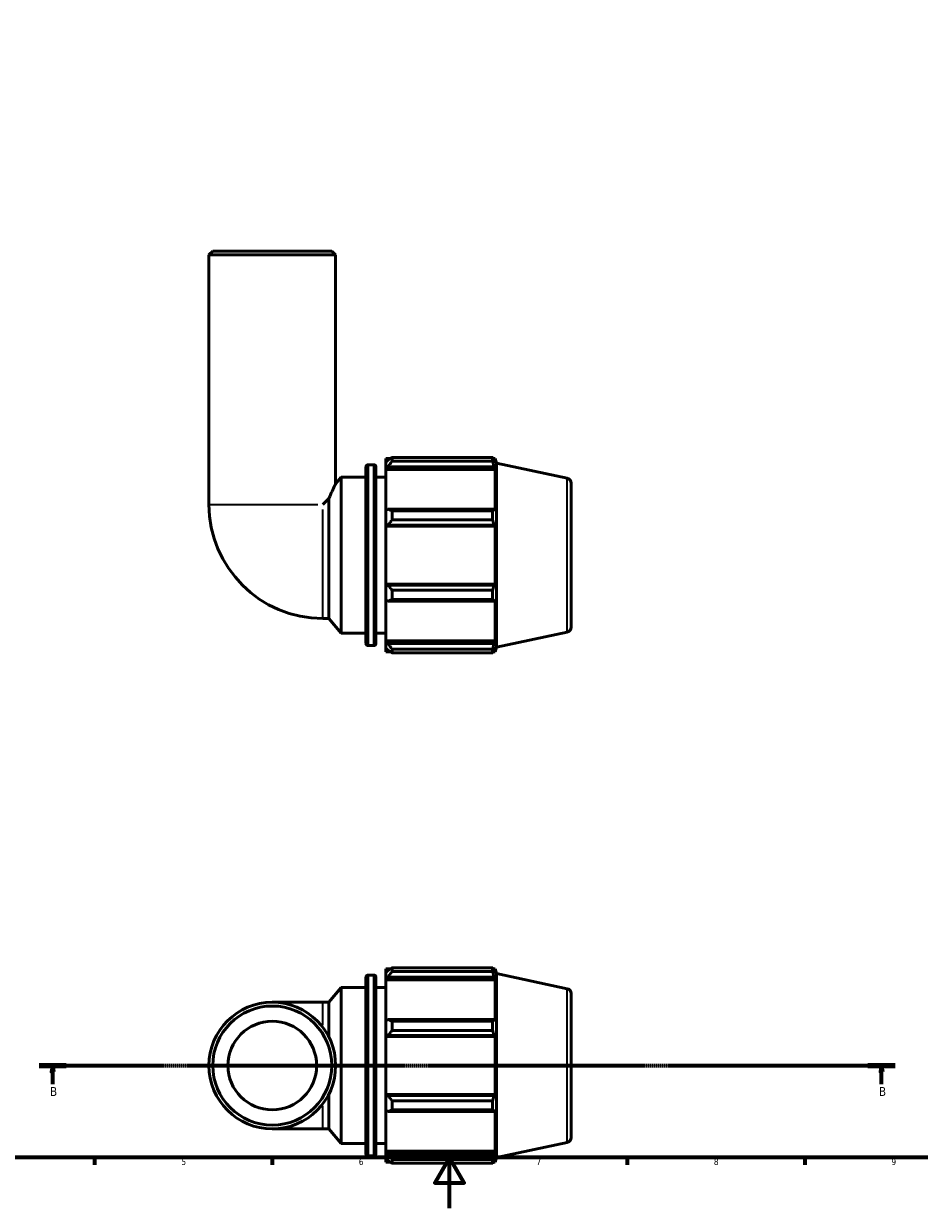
# Model space of a CAD drawing. Header units: millimetres. Extents: x 0 to 931, y 0 to 935.
# Tile 2 of 6: x 252 to 606, y 0 to 468. Entities that reach past the tile are written whole.
import ezdxf

# ---------------------------------------------------------------- set-up
doc = ezdxf.new("R2010")
doc.units = ezdxf.units.MM
doc.linetypes.add('CHAIN', pattern=[0.7087, 0.4724, -0.0591, 0.1181, -0.0591])
for name, color, linetype, lineweight in [('Border (ISO)', 7, 'Continuous', 70), ('Section Line (ISO)', 7, 'CHAIN', 70), ('Visible (ISO)', 7, 'Continuous', 50), ('Visible Narrow (ISO)', 7, 'Continuous', 35)]:
    doc.layers.add(name, color=color, linetype=linetype, lineweight=lineweight)
doc.styles.add('Label Text (ISO)', font='tahoma.ttf')
doc.styles.add('Note Text (ISO)', font='tahoma.ttf')

# ---------------------------------------------------------------- blocks, each defined once
blk = doc.blocks.new('Borders Default Border')
at = {"layer": 'Border (ISO)'}
for p, q in [((280.33, 20), (280.33, 17.1)), ((350.42, 20), (350.42, 17.1)), ((490.58, 20), (490.58, 17.1)), ((560.67, 20), (560.67, 17.1))]:
    blk.add_line(p, q, dxfattribs=at)
at = {"layer": 'Border (ISO)', "flags": 128}
for points in [[(20, 20), (20, 574), (821, 574), (821, 20), (20, 20)], [(420.5, 0), (420.5, 20), (414.73, 10), (426.27, 10), (420.5, 20)]]:
    blk.add_lwpolyline(points, dxfattribs=at)
at = {"layer": 'Border (ISO)', "color": 232, "true_color": 0xca0064, "char_height": 2.5, "attachment_point": 7, "style": 'Note Text (ISO)'}
for s, insert in [('5', (314.64, 17.05)), ('6', (384.66, 17.05)), ('7', (454.77, 17.1)), ('8', (524.81, 17.04)), ('9', (594.88, 17.05))]:
    blk.add_mtext(s, dxfattribs=dict(at, insert=insert))
blk = doc.blocks.new('2dTransSection0')
at = {"layer": 'Section Line (ISO)', "linetype": 'CHAIN'}
blk.add_line((258.46, 56.35), (596.4, 56.35), dxfattribs=at)
at = {"layer": 'Section Line (ISO)', "linetype": 'Continuous', "lineweight": 140}
for p, q in [((258.46, 56.35), (269.22, 56.35)), ((585.64, 56.35), (596.4, 56.35))]:
    blk.add_line(p, q, dxfattribs=at)
at = {"layer": 'Section Line (ISO)', "linetype": 'Continuous'}
for p, q in [((263.84, 56.35), (263.34, 53.85)), ((263.84, 53.85), (263.84, 56.35)), ((264.34, 53.85), (263.84, 56.35)), ((591.02, 56.35), (590.52, 53.85)), ((591.02, 53.85), (591.02, 56.35)), ((591.52, 53.85), (591.02, 56.35)), ((263.34, 53.85), (264.34, 53.85)), ((263.84, 49.01), (263.84, 53.85)), ((590.52, 53.85), (591.52, 53.85)), ((591.02, 49.01), (591.02, 53.85))]:
    blk.add_line(p, q, dxfattribs=at)
at = {"layer": 'Section Line (ISO)', "linetype": 'Continuous', "flags": 128}
for points in [[(264.34, 53.85), (263.84, 56.35), (263.34, 53.85), (264.34, 53.85)], [(591.52, 53.85), (591.02, 56.35), (590.52, 53.85), (591.52, 53.85)]]:
    blk.add_lwpolyline(points, dxfattribs=at)
at = {"layer": 'Section Line (ISO)'}
for points in [[(264.34, 53.85), (263.84, 56.35), (263.34, 53.85), (264.34, 53.85)], [(591.52, 53.85), (591.02, 56.35), (590.52, 53.85), (591.52, 53.85)]]:
    blk.add_solid(points, dxfattribs=at)
at = {"layer": 'Section Line (ISO)', "char_height": 3.5, "attachment_point": 7, "style": 'Label Text (ISO)'}
for insert in [(262.77, 44.35), (589.95, 44.35)]:
    blk.add_mtext('B', dxfattribs=dict(at, insert=insert))

msp = doc.modelspace()

# ---------------------------------------------------------------- linework, layer by layer
at = {"layer": 'Visible (ISO)'}
for p, q in [((327.031, 377.806), (325.531, 376.306)), ((325.531, 277.806), (325.531, 376.306)), ((375.531, 376.306), (325.531, 376.306)), ((327.031, 377.806), (374.031, 377.806)), ((374.031, 377.806), (375.531, 376.306)), ((375.531, 286.006), (375.531, 376.306)), ((395.371, 295.936), (395.371, 294.562)), ((395.371, 295.936), (397.117, 295.936)), ((396.191, 295.344), (395.371, 294.562)), ((397.831, 296.384), (397.831, 294.901)), ((397.831, 296.384), (437.494, 296.384)), ((437.494, 294.901), (397.831, 294.901)), ((437.494, 294.901), (437.494, 296.384)), ((437.727, 295.936), (438.427, 295.936)), ((438.427, 294.171), (438.027, 295.344)), ((439.031, 294.076), (438.427, 295.936)), ((438.427, 294.171), (438.427, 295.936)), ((387.505, 222.936), (387.505, 292.676)), ((388.305, 293.476), (390.638, 293.476)), ((391.438, 292.676), (391.438, 222.936)), ((395.371, 291.991), (395.371, 294.562)), ((395.371, 291.991), (396.191, 292.719)), ((395.371, 291.628), (395.371, 291.991)), ((395.371, 291.628), (395.371, 275.602)), ((395.371, 291.628), (438.427, 291.628)), ((396.191, 292.719), (438.027, 292.719)), ((438.027, 292.719), (438.427, 291.628)), ((438.427, 275.412), (438.427, 291.628)), ((439.031, 221.536), (439.031, 294.076)), ((466.947, 288.143), (439.031, 294.076)), ((375.531, 286.006), (377.671, 288.556)), ((377.671, 227.056), (377.671, 288.556)), ((377.671, 288.556), (387.505, 288.556)), ((391.438, 288.556), (395.371, 288.556)), ((468.531, 286.186), (468.531, 229.426)), ((372.846, 280.121), (370.531, 277.806)), ((372.846, 232.806), (372.846, 280.121)), ((396.191, 275.98), (395.371, 275.602)), ((438.027, 275.98), (396.191, 275.98)), ((438.427, 275.412), (438.027, 275.98)), ((395.371, 269.395), (395.371, 275.602)), ((397.831, 275.268), (397.831, 271.689)), ((397.831, 275.268), (437.494, 275.268)), ((437.494, 271.689), (397.831, 271.689)), ((437.494, 271.689), (437.494, 275.268)), ((395.371, 269.395), (396.191, 269.642)), ((395.371, 269.272), (395.371, 269.395)), ((395.371, 269.272), (395.371, 246.34)), ((395.371, 269.272), (438.427, 269.272)), ((396.191, 269.642), (438.027, 269.642)), ((438.027, 269.642), (438.427, 269.272)), ((438.427, 246.34), (438.427, 269.272)), ((395.371, 246.217), (395.371, 246.34)), ((395.371, 246.34), (438.427, 246.34)), ((396.191, 245.97), (395.371, 246.217)), ((395.371, 240.01), (395.371, 246.217)), ((438.027, 245.97), (396.191, 245.97)), ((397.831, 243.923), (397.831, 240.344)), ((397.831, 243.923), (437.494, 243.923)), ((437.494, 240.344), (437.494, 243.923)), ((438.427, 246.34), (438.027, 245.97)), ((395.371, 240.01), (396.191, 239.632)), ((395.371, 240.01), (395.371, 223.984)), ((396.191, 239.632), (438.027, 239.632)), ((437.494, 240.344), (397.831, 240.344)), ((438.027, 239.632), (438.427, 240.2)), ((438.427, 223.984), (438.427, 240.2)), ((370.531, 232.806), (372.846, 232.806)), ((372.846, 232.806), (377.671, 227.056)), ((377.671, 227.056), (387.505, 227.056)), ((391.438, 227.056), (395.371, 227.056)), ((466.947, 227.469), (439.031, 221.536)), ((388.305, 222.136), (390.638, 222.136)), ((395.371, 223.621), (395.371, 223.984)), ((395.371, 223.984), (438.427, 223.984)), ((395.371, 221.05), (395.371, 223.621)), ((396.191, 222.893), (395.371, 223.621)), ((395.371, 221.05), (396.191, 220.268)), ((395.371, 221.05), (395.371, 219.676)), ((438.027, 222.893), (396.191, 222.893)), ((397.831, 220.711), (397.831, 219.228)), ((397.831, 220.711), (437.494, 220.711)), ((437.494, 219.228), (437.494, 220.711)), ((438.427, 223.984), (438.027, 222.893)), ((438.027, 220.268), (438.427, 221.441)), ((439.031, 221.536), (438.427, 219.676)), ((438.427, 219.676), (438.427, 221.441)), ((395.371, 219.676), (397.117, 219.676)), ((437.494, 219.228), (397.831, 219.228)), ((437.727, 219.676), (438.427, 219.676)), ((395.371, 94.48), (395.371, 93.106)), ((395.371, 94.48), (397.117, 94.48)), ((396.191, 93.888), (395.371, 93.106)), ((397.831, 94.928), (397.831, 93.445)), ((397.831, 94.928), (437.494, 94.928)), ((437.494, 93.445), (437.494, 94.928)), ((437.727, 94.48), (438.427, 94.48)), ((438.427, 92.715), (438.027, 93.888)), ((439.031, 92.62), (438.427, 94.48)), ((438.427, 92.715), (438.427, 94.48)), ((387.505, 21.48), (387.505, 91.22)), ((388.305, 92.02), (390.638, 92.02)), ((391.438, 91.22), (391.438, 21.48)), ((395.371, 90.535), (395.371, 93.106)), ((395.371, 90.535), (396.191, 91.262)), ((395.371, 90.171), (395.371, 90.535)), ((395.371, 90.171), (395.371, 74.145)), ((395.371, 90.171), (438.427, 90.171)), ((396.191, 91.262), (438.027, 91.262)), ((437.494, 93.445), (397.831, 93.445)), ((438.027, 91.262), (438.427, 90.171)), ((438.427, 73.956), (438.427, 90.171)), ((439.031, 20.079), (439.031, 92.62)), ((466.947, 86.686), (439.031, 92.62)), ((372.846, 81.35), (377.671, 87.1)), ((377.671, 25.6), (377.671, 87.1)), ((377.671, 87.1), (387.505, 87.1)), ((391.438, 87.1), (395.371, 87.1)), ((468.531, 84.73), (468.531, 27.969)), ((370.531, 81.35), (350.531, 81.35)), ((370.531, 81.35), (372.846, 81.35)), ((372.846, 67.621), (372.846, 81.35)), ((396.191, 74.524), (395.371, 74.145)), ((395.371, 67.939), (395.371, 74.145)), ((438.027, 74.524), (396.191, 74.524)), ((397.831, 73.812), (397.831, 70.232)), ((397.831, 73.812), (437.494, 73.812)), ((437.494, 70.232), (397.831, 70.232)), ((437.494, 70.232), (437.494, 73.812)), ((438.427, 73.956), (438.027, 74.524)), ((395.371, 67.939), (396.191, 68.185)), ((395.371, 67.816), (395.371, 67.939)), ((395.371, 67.816), (395.371, 44.884)), ((395.371, 67.816), (438.427, 67.816)), ((396.191, 68.185), (438.027, 68.185)), ((438.027, 68.185), (438.427, 67.816)), ((438.427, 44.884), (438.427, 67.816)), ((372.846, 31.35), (372.846, 45.079)), ((395.371, 44.76), (395.371, 44.884)), ((395.371, 44.884), (438.427, 44.884)), ((395.371, 38.554), (395.371, 44.76)), ((396.191, 44.514), (395.371, 44.76)), ((438.027, 44.514), (396.191, 44.514)), ((397.831, 42.467), (397.831, 38.887)), ((397.831, 42.467), (437.494, 42.467)), ((437.494, 38.887), (437.494, 42.467)), ((438.427, 44.884), (438.027, 44.514)), ((395.371, 38.554), (395.371, 22.528)), ((395.371, 38.554), (396.191, 38.175)), ((396.191, 38.175), (438.027, 38.175)), ((437.494, 38.887), (397.831, 38.887)), ((438.027, 38.175), (438.427, 38.743)), ((438.427, 22.528), (438.427, 38.743)), ((350.531, 31.35), (370.531, 31.35)), ((370.531, 31.35), (372.846, 31.35)), ((372.846, 31.35), (377.671, 25.6)), ((377.671, 25.6), (387.505, 25.6)), ((391.438, 25.6), (395.371, 25.6)), ((466.947, 26.013), (439.031, 20.079)), ((388.305, 20.68), (390.638, 20.68)), ((395.371, 22.164), (395.371, 22.528)), ((395.371, 22.528), (438.427, 22.528)), ((395.371, 19.593), (395.371, 22.164)), ((396.191, 21.437), (395.371, 22.164)), ((395.371, 19.593), (395.371, 18.22)), ((395.371, 19.593), (396.191, 18.811)), ((438.027, 21.437), (396.191, 21.437)), ((397.831, 19.254), (397.831, 17.772)), ((397.831, 19.254), (437.494, 19.254)), ((437.494, 17.772), (437.494, 19.254)), ((438.427, 22.528), (438.027, 21.437)), ((438.027, 18.811), (438.427, 19.984)), ((439.031, 20.079), (438.427, 18.22)), ((438.427, 18.22), (438.427, 19.984)), ((395.371, 18.22), (397.117, 18.22)), ((437.494, 17.772), (397.831, 17.772)), ((437.727, 18.22), (438.427, 18.22))]:
    msp.add_line(p, q, dxfattribs=at)
for radius in [25, 23.5, 17.5]:
    msp.add_circle((350.531, 56.35), radius, dxfattribs=at)
for centre, radius, start, end in [((388.305, 292.676), 0.8, 90, 180), ((390.638, 292.676), 0.8, 0, 90), ((466.531, 286.186), 2, 0, 78), ((370.531, 277.806), 45, 180, 270), ((466.531, 229.426), 2, 282, 0), ((388.305, 222.936), 0.8, 180, 270), ((390.638, 222.936), 0.8, 270, 0), ((388.305, 91.22), 0.8, 90, 180), ((390.638, 91.22), 0.8, 0, 90), ((466.531, 84.73), 2, 0, 78), ((466.531, 27.969), 2, 282, 0), ((388.305, 21.48), 0.8, 180, 270), ((390.638, 21.48), 0.8, 270, 0)]:
    msp.add_arc(centre, radius, start, end, dxfattribs=at)
for points, weights in [([(397.831, 296.384), (396.978, 295.854), (396.191, 295.344)], [1.01739177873, 1.01230769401, 1.00642677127]), ([(396.191, 292.719), (396.978, 293.788), (397.831, 294.901)], [1.00642677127, 1.01230769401, 1.01739177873]), ([(437.494, 296.384), (437.772, 295.854), (438.027, 295.344)], [1, 1.0012845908, 1.0017524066]), ([(438.027, 292.719), (437.772, 293.788), (437.494, 294.901)], [1.0017524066, 1.0012845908, 1]), ([(397.831, 275.268), (396.978, 275.632), (396.191, 275.98)], [1.01739177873, 1.01230769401, 1.00642677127]), ([(437.494, 275.268), (437.772, 275.632), (438.027, 275.98)], [1, 1.0012845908, 1.0017524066]), ([(396.191, 269.642), (396.978, 270.644), (397.831, 271.689)], [1.00642677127, 1.01230769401, 1.01739177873]), ([(438.027, 269.642), (437.772, 270.644), (437.494, 271.689)], [1.00175240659, 1.00128459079, 1]), ([(397.831, 243.923), (396.978, 244.968), (396.191, 245.97)], [1.01739177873, 1.01230769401, 1.00642677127]), ([(437.494, 243.923), (437.772, 244.968), (438.027, 245.97)], [1, 1.00128459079, 1.00175240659]), ([(396.191, 239.632), (396.978, 239.98), (397.831, 240.344)], [1.00642677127, 1.01230769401, 1.01739177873]), ([(438.027, 239.632), (437.772, 239.98), (437.494, 240.344)], [1.00175240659, 1.00128459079, 1]), ([(397.831, 220.711), (396.978, 221.824), (396.191, 222.893)], [1.01739177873, 1.01230769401, 1.00642677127]), ([(396.191, 220.268), (396.978, 219.758), (397.831, 219.228)], [1.00642677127, 1.01230769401, 1.01739177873]), ([(437.494, 220.711), (437.772, 221.824), (438.027, 222.893)], [1, 1.00128459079, 1.00175240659]), ([(438.027, 220.268), (437.772, 219.758), (437.494, 219.228)], [1.0017524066, 1.0012845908, 1]), ([(397.831, 94.928), (396.978, 94.397), (396.191, 93.888)], [1.01739177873, 1.01230769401, 1.00642677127]), ([(437.494, 94.928), (437.772, 94.397), (438.027, 93.888)], [1, 1.00128459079, 1.00175240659]), ([(396.191, 91.262), (396.978, 92.331), (397.831, 93.445)], [1.00642677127, 1.01230769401, 1.01739177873]), ([(438.027, 91.262), (437.772, 92.331), (437.494, 93.445)], [1.00175240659, 1.0012845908, 1]), ([(397.831, 73.812), (396.978, 74.175), (396.191, 74.524)], [1.01739177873, 1.01230769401, 1.00642677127]), ([(396.191, 68.185), (396.978, 69.188), (397.831, 70.232)], [1.00642677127, 1.01230769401, 1.01739177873]), ([(437.494, 73.812), (437.772, 74.175), (438.027, 74.524)], [1, 1.00128459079, 1.00175240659]), ([(438.027, 68.185), (437.772, 69.188), (437.494, 70.232)], [1.00175240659, 1.00128459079, 1]), ([(397.831, 42.467), (396.978, 43.511), (396.191, 44.514)], [1.01739177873, 1.01230769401, 1.00642677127]), ([(437.494, 42.467), (437.772, 43.511), (438.027, 44.514)], [1, 1.0012845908, 1.0017524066]), ([(396.191, 38.175), (396.978, 38.524), (397.831, 38.887)], [1.00642677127, 1.01230769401, 1.01739177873]), ([(438.027, 38.175), (437.772, 38.524), (437.494, 38.887)], [1.0017524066, 1.0012845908, 1]), ([(397.831, 19.254), (396.978, 20.368), (396.191, 21.437)], [1.01739177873, 1.01230769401, 1.00642677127]), ([(396.191, 18.811), (396.978, 18.302), (397.831, 17.772)], [1.00642677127, 1.01230769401, 1.01739177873]), ([(437.494, 19.254), (437.772, 20.368), (438.027, 21.437)], [1, 1.0012845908, 1.0017524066]), ([(438.027, 18.811), (437.772, 18.302), (437.494, 17.772)], [1.00175240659, 1.00128459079, 1])]:
    msp.add_rational_spline(points, weights, degree=2, dxfattribs=at)
msp.add_open_spline([(372.846, 280.121), (373.307, 281.196), (373.742, 282.169), (374.501, 283.833), (374.876, 284.632), (375.264, 285.449), (375.365, 285.66), (375.499, 285.938), (375.531, 286.006), (375.531, 286.006)], degree=3, knots=[9.5673088, 9.5673088, 9.5673088, 9.5673088, 9.9777683, 9.9777683, 10.4147785, 10.4147785, 10.6332836, 10.6332836, 10.8517887, 10.8517887, 10.8517887, 10.8517887], dxfattribs=at)
at = {"layer": 'Visible Narrow (ISO)'}
for p, q in [((388.305, 293.037), (388.305, 222.575)), ((390.638, 222.575), (390.638, 293.037)), ((466.947, 227.843), (466.947, 287.769)), ((325.726, 277.806), (368.507, 277.806)), ((370.531, 233.001), (370.531, 275.781)), ((388.305, 91.58), (388.305, 21.119)), ((390.638, 21.119), (390.638, 91.58)), ((466.947, 26.386), (466.947, 86.313)), ((370.531, 72.26), (370.531, 81.323)), ((370.531, 31.377), (370.531, 40.439))]:
    msp.add_line(p, q, dxfattribs=at)

# ---------------------------------------------------------------- block references
msp.add_blockref('Borders Default Border', (0, 0))
at = {"layer": 'Section Line (ISO)'}
msp.add_blockref('2dTransSection0', (0, 0), dxfattribs=at)

doc.saveas('drawing.dxf')
